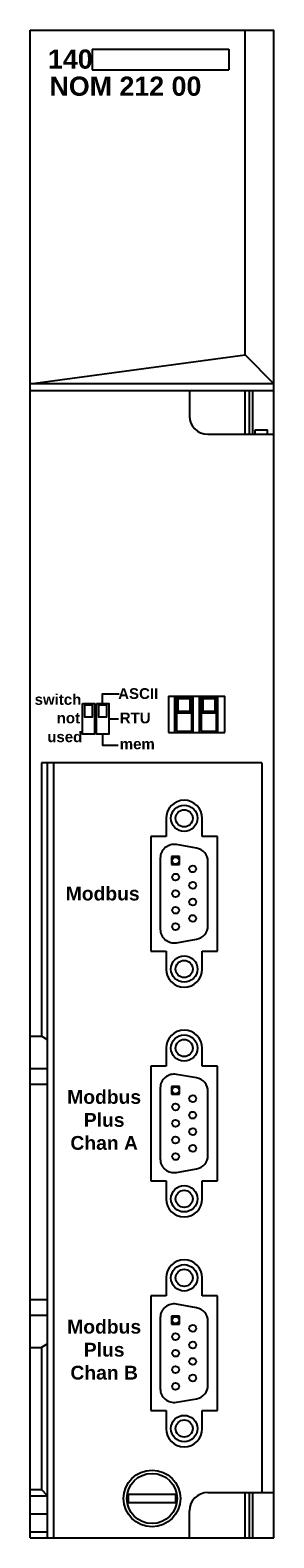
# Model space of a CAD drawing. Extents: x 9.38 to 10.97, y 3.58 to 13.42.
import ezdxf

# ---------------------------------------------------------------- set-up
doc = ezdxf.new("R2010")
doc.units = 0
doc.header["$LTSCALE"] = 1.21
doc.header["$MEASUREMENT"] = 0
doc.layers.get('0').update_dxf_attribs({"linetype": 'CONTINUOUS'})

msp = doc.modelspace()

# ---------------------------------------------------------------- linework, layer by layer
for p, q in [((9.3775, 3.5797), (9.3775, 13.4222)), ((9.3775, 13.4222), (10.9657, 13.4222)), ((10.7779, 11.3018), (10.7779, 13.4222)), ((10.9657, 3.5797), (10.9657, 13.4222)), ((9.7817, 13.2978), (10.6721, 13.2978)), ((9.7817, 13.2978), (9.7817, 13.1627)), ((10.6721, 13.2978), (10.6721, 13.1627)), ((9.7817, 13.1627), (10.6721, 13.1627)), ((9.3775, 11.114), (10.7779, 11.3018)), ((10.7779, 11.3018), (10.9657, 11.114)), ((10.9657, 11.114), (9.3775, 11.114)), ((9.3775, 11.0699), (10.9657, 11.0699)), ((10.4165, 11.0699), (10.4165, 10.9022)), ((10.7787, 10.7841), (10.7787, 11.0699)), ((10.8082, 10.7841), (10.8082, 11.0699)), ((10.8279, 10.7841), (10.8279, 11.0699)), ((10.5346, 10.7841), (10.9657, 10.7841)), ((10.8444, 10.7841), (10.8444, 10.814)), ((10.8444, 10.814), (10.9239, 10.814)), ((10.9239, 10.7841), (10.9239, 10.814)), ((10.2793, 9.0742), (10.2793, 8.838)), ((10.2793, 9.0742), (10.6465, 9.0742)), ((10.3201, 8.8383), (10.3201, 9.0745)), ((10.3308, 9.0661), (10.3308, 8.8461)), ((10.4308, 9.0661), (10.3308, 9.0661)), ((10.3408, 9.0561), (10.3408, 8.9761)), ((10.4208, 9.0561), (10.3408, 9.0561)), ((10.4208, 8.9761), (10.4208, 9.0561)), ((10.4308, 8.8461), (10.4308, 9.0661)), ((10.4399, 8.838), (10.4399, 9.0742)), ((10.4816, 8.8383), (10.4816, 9.0745)), ((10.4924, 9.0661), (10.4924, 8.8461)), ((10.5924, 9.0661), (10.4924, 9.0661)), ((10.5024, 9.0561), (10.4924, 9.0661)), ((10.5024, 9.0561), (10.5024, 8.9761)), ((10.5824, 9.0561), (10.5024, 9.0561)), ((10.5824, 9.0561), (10.5924, 9.0661)), ((10.5824, 8.9761), (10.5824, 9.0561)), ((10.5924, 8.8461), (10.5924, 9.0661)), ((10.6015, 8.838), (10.6015, 9.0742)), ((10.6465, 8.838), (10.6465, 9.0742)), ((10.3408, 8.9761), (10.3308, 8.9661)), ((10.3308, 8.9661), (10.4308, 8.9661)), ((10.3408, 8.9761), (10.4208, 8.9761)), ((10.4208, 8.9761), (10.4308, 8.9661)), ((10.5024, 8.9761), (10.4924, 8.9661)), ((10.4924, 8.9661), (10.5924, 8.9661)), ((10.5024, 8.9761), (10.5824, 8.9761)), ((10.5824, 8.9761), (10.5924, 8.9661)), ((10.2793, 8.838), (10.6465, 8.838)), ((10.3308, 8.8461), (10.4308, 8.8461)), ((10.4924, 8.8461), (10.5924, 8.8461)), ((9.4503, 8.6393), (9.4503, 6.8541)), ((10.8869, 8.6393), (9.4503, 8.6393)), ((9.4897, 3.5797), (9.4897, 8.6393)), ((9.5291, 8.6393), (9.5291, 3.5797)), ((10.8869, 8.6393), (10.8869, 3.875)), ((10.2633, 8.2767), (10.2633, 8.1586)), ((10.4995, 8.1586), (10.4995, 8.2767)), ((10.2633, 8.1586), (10.1649, 8.1586)), ((10.1649, 8.1586), (10.1649, 7.4106)), ((10.4621, 8.0821), (10.3311, 8.1052)), ((10.598, 8.1586), (10.4995, 8.1586)), ((10.598, 7.4106), (10.598, 8.1586)), ((10.2254, 8.0166), (10.2254, 7.5536)), ((10.5364, 7.5767), (10.5364, 7.9935)), ((10.3311, 7.4649), (10.4621, 7.488)), ((10.1649, 7.4106), (10.2633, 7.4106)), ((10.2633, 7.4106), (10.2633, 7.2924)), ((10.4995, 7.4106), (10.598, 7.4106)), ((10.4995, 7.2924), (10.4995, 7.4106)), ((9.3775, 6.8541), (9.4503, 6.8541)), ((9.4897, 6.8314), (9.4503, 6.8541)), ((10.2633, 6.7767), (10.2633, 6.6586)), ((10.4995, 6.6586), (10.4995, 6.7767)), ((9.3775, 6.6439), (9.4897, 6.6439)), ((10.2633, 6.6586), (10.1649, 6.6586)), ((10.1649, 6.6586), (10.1649, 5.9106)), ((10.4621, 6.5821), (10.3311, 6.6052)), ((10.598, 6.6586), (10.4995, 6.6586)), ((10.598, 5.9106), (10.598, 6.6586)), ((9.3775, 6.5416), (9.4897, 6.5416)), ((10.2254, 6.5166), (10.2254, 6.0536)), ((10.5364, 6.0767), (10.5364, 6.4935)), ((10.1649, 5.9106), (10.2633, 5.9106)), ((10.2633, 5.9106), (10.2633, 5.7924)), ((10.3311, 5.9649), (10.4621, 5.988)), ((10.4995, 5.9106), (10.598, 5.9106)), ((10.4995, 5.7924), (10.4995, 5.9106)), ((10.2633, 5.2767), (10.2633, 5.1586)), ((10.4995, 5.1586), (10.4995, 5.2767)), ((9.3775, 5.1352), (9.4897, 5.1352)), ((10.1649, 5.1586), (10.1649, 4.4106)), ((10.2633, 5.1586), (10.1649, 5.1586)), ((10.598, 5.1586), (10.4995, 5.1586)), ((10.598, 4.4106), (10.598, 5.1586)), ((9.3775, 5.0329), (9.4897, 5.0329)), ((10.4621, 5.0821), (10.3311, 5.1052)), ((10.2254, 5.0166), (10.2254, 4.5536)), ((10.5364, 4.5767), (10.5364, 4.9935)), ((9.4897, 4.8454), (9.4503, 4.8226)), ((9.3775, 4.8226), (9.4503, 4.8226)), ((9.4503, 4.8226), (9.4503, 3.8943)), ((10.3311, 4.4649), (10.4621, 4.488)), ((10.1649, 4.4106), (10.2633, 4.4106)), ((10.2633, 4.4106), (10.2633, 4.2924)), ((10.4995, 4.2924), (10.4995, 4.4106)), ((10.4995, 4.4106), (10.598, 4.4106)), ((9.3775, 3.8943), (9.4503, 3.8943)), ((9.3775, 3.8549), (9.4897, 3.8549)), ((9.4897, 3.8549), (9.4503, 3.8943)), ((10.3257, 3.8634), (10.0175, 3.8634)), ((10.5346, 3.875), (10.9657, 3.875)), ((10.7787, 3.5797), (10.7787, 3.875)), ((10.8082, 3.5797), (10.8082, 3.875)), ((10.8279, 3.5797), (10.8279, 3.875)), ((10.0175, 3.8102), (10.3257, 3.8102)), ((10.4165, 3.5797), (10.4165, 3.7569)), ((9.3775, 3.7368), (9.4897, 3.7368)), ((9.3775, 3.6191), (9.4897, 3.6191)), ((9.3775, 3.5797), (10.9657, 3.5797))]:
    msp.add_line(p, q)
at = {"color": 4}
for p, q in [((10.351, 8.0267), (10.2998, 8.0267)), ((10.2998, 8.0267), (10.2998, 7.9755)), ((10.2998, 7.9755), (10.351, 7.9755)), ((10.351, 7.9755), (10.351, 8.0267)), ((10.351, 6.5267), (10.2998, 6.5267)), ((10.2998, 6.5267), (10.2998, 6.4755)), ((10.351, 6.4755), (10.351, 6.5267)), ((10.2998, 6.4755), (10.351, 6.4755)), ((10.2998, 5.0267), (10.2998, 4.9755)), ((10.351, 5.0267), (10.2998, 5.0267)), ((10.351, 4.9755), (10.351, 5.0267)), ((10.2998, 4.9755), (10.351, 4.9755))]:
    msp.add_line(p, q, dxfattribs=at)
for points in [[(9.8499, 9.0273), (9.8499, 9.089), (9.9565, 9.089)], [(9.8897, 8.9272), (9.9539, 8.9272)], [(9.8499, 8.8271), (9.8499, 8.7552), (9.9514, 8.7552)]]:
    msp.add_lwpolyline(points)
for points in [[(9.7175, 9.0273), (9.7972, 9.0273), (9.7972, 8.8271), (9.7175, 8.8271)], [(9.733, 9.0171), (9.7818, 9.0171), (9.7818, 8.9375), (9.733, 8.9375)], [(9.81, 9.0273), (9.8897, 9.0273), (9.8897, 8.8271), (9.81, 8.8271)], [(9.8255, 9.0171), (9.8743, 9.0171), (9.8743, 8.9375), (9.8255, 8.9375)]]:
    msp.add_lwpolyline(points, close=True)
for centre, radius in [((10.3814, 8.2771), 0.086), ((10.3814, 8.2771), 0.056), ((10.3254, 8.0011), 0.0225), ((10.3254, 7.8931), 0.0225), ((10.4374, 7.9471), 0.0225), ((10.3254, 7.7851), 0.0225), ((10.4374, 7.8391), 0.0225), ((10.3254, 7.6771), 0.0225), ((10.4374, 7.7311), 0.0225), ((10.3254, 7.5691), 0.0225), ((10.4374, 7.6231), 0.0225), ((10.3814, 7.2931), 0.086), ((10.3814, 7.2931), 0.056), ((10.3814, 6.7771), 0.086), ((10.3814, 6.7771), 0.056), ((10.3254, 6.5011), 0.0225), ((10.3254, 6.3931), 0.0225), ((10.4374, 6.4471), 0.0225), ((10.3254, 6.2851), 0.0225), ((10.4374, 6.3391), 0.0225), ((10.4374, 6.2311), 0.0225), ((10.3254, 6.1771), 0.0225), ((10.4374, 6.1231), 0.0225), ((10.3254, 6.0691), 0.0225), ((10.3814, 5.7931), 0.086), ((10.3814, 5.7931), 0.056), ((10.3814, 5.2771), 0.086), ((10.3814, 5.2771), 0.056), ((10.3254, 5.0011), 0.0225), ((10.4374, 4.9471), 0.0225), ((10.3254, 4.8931), 0.0225), ((10.4374, 4.8391), 0.0225), ((10.3254, 4.7851), 0.0225), ((10.4374, 4.7311), 0.0225), ((10.3254, 4.6771), 0.0225), ((10.4374, 4.6231), 0.0225), ((10.3254, 4.5691), 0.0225), ((10.3814, 4.2931), 0.086), ((10.3814, 4.2931), 0.056), ((10.1716, 3.8368), 0.185), ((10.1716, 3.8368), 0.1638)]:
    msp.add_circle(centre, radius)
for centre, radius, start, end in [((10.5346, 10.9022), 0.1181, 180, 270), ((10.3814, 8.2767), 0.1181, 0, 180), ((10.3154, 8.0166), 0.09, 80, 180), ((10.4464, 7.9935), 0.09, 0, 80), ((10.3154, 7.5536), 0.09, 180, 280), ((10.4464, 7.5767), 0.09, 280, 0), ((10.3814, 7.2924), 0.1181, 180, 0), ((10.3814, 6.7767), 0.1181, 0, 180), ((10.3154, 6.5166), 0.09, 80, 180), ((10.4464, 6.4935), 0.09, 0, 80), ((10.3154, 6.0536), 0.09, 180, 280), ((10.4464, 6.0767), 0.09, 280, 0), ((10.3814, 5.7924), 0.1181, 180, 0), ((10.3814, 5.2767), 0.1181, 0, 180), ((10.3154, 5.0166), 0.09, 80, 180), ((10.4464, 4.9935), 0.09, 0, 80), ((10.3154, 4.5536), 0.09, 180, 280), ((10.4464, 4.5767), 0.09, 280, 0), ((10.3814, 4.2924), 0.1181, 180, 0), ((10.1716, 3.8368), 0.1564, 170.2159, 189.7841), ((10.1716, 3.8368), 0.1564, 350.2159, 9.7841), ((10.5346, 3.7569), 0.1181, 90, 180)]:
    msp.add_arc(centre, radius, start, end)

# ---------------------------------------------------------------- texts
for s, insert, char_height, width, attachment_point in [('{\\fArial|b1|i0|c0|p34;140}', (9.4935, 13.2958), 0.125, 0.2823, 1), ('{\\fArial|b1|i0|c0|p34;NOM 212 00}', (9.5035, 13.119), 0.125, 1.125, 1), ('{\\fArial|b1|i0|c0|p34;switch}', (9.4065, 9.0879), 0.07, 0.3, 1), ('{\\fArial|b1|i0|c0|p34;ASCII}', (9.9513, 9.1264), 0.07, 0.3, 1), ('{\\fArial|b1|i0|c0|p34;not}', (9.5504, 8.9673), 0.07, 0.2, 1), ('{\\fArial|b1|i0|c0|p34;RTU}', (9.9615, 8.9673), 0.07, 0.23, 1), ('{\\fArial|b1|i0|c0|p34;used}', (9.4888, 8.844), 0.07, 0.26, 1), ('{\\fArial|b1|i0|c0|p34;mem}', (9.9615, 8.7978), 0.07, 0.25, 1), ('{\\fArial|b1|i0|c0|p34;Modbus}', (9.6092, 7.8308), 0.09, 0.6239, 1), ('{\\fArial|b1|i0|c0|p34;Modbus\\PPlus\\PChan A}', (9.8597, 6.3074), 0.09, 1.0528, 5), ('{\\fArial|b1|i0|c0|p34;Modbus\\PPlus\\PChan B}', (9.8597, 4.8074), 0.09, 1.0528, 5)]:
    msp.add_mtext(s, dxfattribs=dict(insert=insert, char_height=char_height, width=width, attachment_point=attachment_point))

doc.saveas('drawing.dxf')
